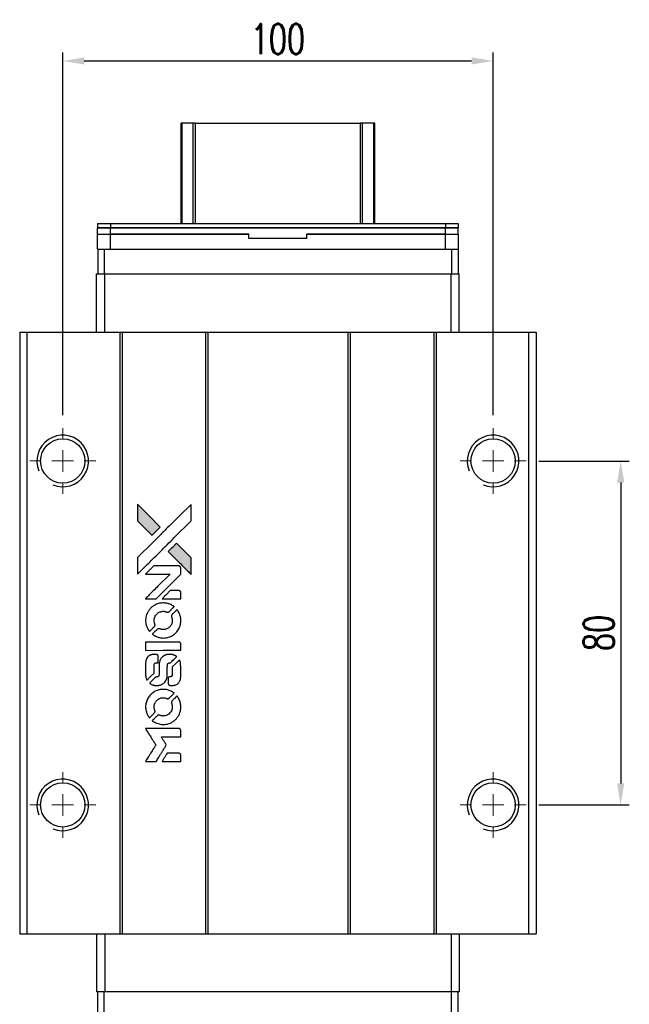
# Model space of a CAD drawing. Header units: millimetres. Extents: x 14 to 555, y 152 to 611.
# Tile 2 of 3: x 48 to 190, y 382 to 611. Entities that reach past the tile are written whole.
import ezdxf

# ---------------------------------------------------------------- set-up
doc = ezdxf.new("R2010")
doc.units = ezdxf.units.MM
doc.header["$LTSCALE"] = 0.15
doc.layers.get('0').update_dxf_attribs({"linetype": 'CONTINUOUS'})
doc.layers.get('Defpoints').update_dxf_attribs({"linetype": 'CONTINUOUS'})
doc.layers.add('DIM', color=4, linetype='CONTINUOUS')
doc.styles.add('DIM-7', font='SIMPLEX.shx', dxfattribs={"width": 0.7, "bigfont": 'chineset.shx'})
doc.dimstyles.new('CNS', dxfattribs={"dimscale": 2, "dimtxt": 3.5, "dimasz": 2.5, "dimexe": 1, "dimexo": 1.5, "dimgap": 0.09, "dimtad": 0, "dimdsep": 46, "dimtxsty": 'DIM-7', "dimcen": 0.09, "dimclrd": 4, "dimclre": 4, "dimclrt": 4, "dimadec": 0, "dimazin": 0, "dimtfac": 1, "dimtix": 1, "dimtmove": 2, "dimatfit": 3, "dimfxl": 1, "dimtvp": 0.971429, "dimtolj": 1, "dimarcsym": 0})

# ---------------------------------------------------------------- blocks, each defined once
blk = doc.blocks.new('SW_CENTERMARKSYMBOL_0')
at = {"color": 0, "linetype": 'Continuous', "lineweight": 18}
for p, q in [((0, 5), (0, 7.65)), ((0, 0), (0, 2.5)), ((-5, 0), (-7.65, 0)), ((0, 0), (-2.5, 0)), ((0, 0), (0, -2.5)), ((0, 0), (2.5, 0)), ((5, 0), (7.65, 0)), ((0, -5), (0, -7.65))]:
    blk.add_line(p, q, dxfattribs=at)
blk = doc.blocks.new('SW_CENTERMARKSYMBOL_1')
at = {"color": 0, "linetype": 'Continuous', "lineweight": 18}
for p, q in [((0, 5), (0, 7.65)), ((0, 0), (0, 2.5)), ((-5, 0), (-7.65, 0)), ((0, 0), (-2.5, 0)), ((0, 0), (0, -2.5)), ((0, 0), (2.5, 0)), ((5, 0), (7.65, 0)), ((0, -5), (0, -7.65))]:
    blk.add_line(p, q, dxfattribs=at)
blk = doc.blocks.new('SW_CENTERMARKSYMBOL_2')
at = {"color": 0, "linetype": 'Continuous', "lineweight": 18}
for p, q in [((0, 5), (0, 7.65)), ((0, 0), (0, 2.5)), ((-5, 0), (-7.65, 0)), ((0, 0), (-2.5, 0)), ((0, 0), (0, -2.5)), ((0, 0), (2.5, 0)), ((5, 0), (7.65, 0)), ((0, -5), (0, -7.65))]:
    blk.add_line(p, q, dxfattribs=at)
blk = doc.blocks.new('SW_CENTERMARKSYMBOL_3')
at = {"color": 0, "linetype": 'Continuous', "lineweight": 18}
for p, q in [((0, 5), (0, 7.65)), ((0, 0), (0, 2.5)), ((-5, 0), (-7.65, 0)), ((0, 0), (-2.5, 0)), ((0, 0), (0, -2.5)), ((0, 0), (2.5, 0)), ((5, 0), (7.65, 0)), ((0, -5), (0, -7.65))]:
    blk.add_line(p, q, dxfattribs=at)
blk = doc.blocks.new('*D101')
at = {"color": 7, "lineweight": -2}
for p, q in [((58.14, 518.6), (58.14, 603)), ((158.14, 518.6), (158.14, 603)), ((63.14, 601), (153.14, 601))]:
    blk.add_line(p, q, dxfattribs=at)
at = {"color": 7}
for points in [[(63.14, 601.83), (63.14, 600.17), (58.14, 601)], [(153.14, 601.83), (153.14, 600.17), (158.14, 601)]]:
    blk.add_solid(points, dxfattribs=at)
at = {"layer": 'Defpoints', "color": 0}
for p in [(158.14, 601), (58.14, 515.6), (158.14, 515.6)]:
    blk.add_point(p, dxfattribs=at)
at = {"color": 7, "insert": (108.14, 606.1), "char_height": 7, "attachment_point": 5, "style": 'DIM-7'}
blk.add_mtext('\\A1;100', dxfattribs=at)
blk = doc.blocks.new('*D102')
at = {"color": 7, "lineweight": -2}
for p, q in [((168.79, 507.95), (189.78, 507.95)), ((187.78, 502.95), (187.78, 432.95)), ((168.79, 427.95), (189.78, 427.95))]:
    blk.add_line(p, q, dxfattribs=at)
at = {"color": 7}
for points in [[(186.95, 502.95), (188.62, 502.95), (187.78, 507.95)], [(186.95, 432.95), (188.62, 432.95), (187.78, 427.95)]]:
    blk.add_solid(points, dxfattribs=at)
at = {"layer": 'Defpoints', "color": 0}
for p in [(165.79, 507.95), (165.79, 427.95), (187.78, 427.95)]:
    blk.add_point(p, dxfattribs=at)
at = {"color": 7, "insert": (182.68, 467.95), "char_height": 7, "attachment_point": 5, "rotation": 90, "style": 'DIM-7'}
blk.add_mtext('\\A1;80', dxfattribs=at)
blk = doc.blocks.new('LOGO')
at = {"linetype": 'Continuous'}
h = blk.add_hatch(color=22, dxfattribs=at)
h.dxf.hatch_style = 1
h.paths.add_polyline_path([(513.28, 1429.74), (513.28, 1427.8), (513.28, 1425.87), (514.96, 1424.21, 0.000288), (515.6, 1423.57, 0.000479), (516.15, 1423.03, 0.000013), (516.64, 1422.54, 0.197177), (516.65, 1422.54, 0.197497), (516.65, 1422.54, 0.00004), (516.94, 1422.82, 0.000834), (517.25, 1423.13, 0.000506), (517.61, 1423.5), (518.57, 1424.46), (515.93, 1427.1)])
h.paths.add_polyline_path([(522.33, 1420.69), (521.37, 1419.73, 0.000476), (521, 1419.36, 0.000789), (520.69, 1419.05, 0.000035), (520.41, 1418.76, 0.19758), (520.41, 1418.76, 0.198396), (520.41, 1418.75, 0.000019), (520.8, 1418.37, 0.000582), (521.22, 1417.94, 0.000351), (521.72, 1417.44, 0.000108), (523.84, 1415.33, 0.000692), (524.92, 1414.26, 0.000077), (525.67, 1413.52, 0.197527), (525.69, 1413.51, 0.410181), (525.71, 1413.52, 0.000493), (525.71, 1413.92, 0.002424), (525.71, 1414.46, 0.000529), (525.72, 1415.41), (525.72, 1417.3), (524.02, 1418.99)])
at = {"color": 22}
for points in [[(514.96, 1424.21, 0.000288), (515.6, 1423.57, 0.000479), (516.15, 1423.03, 0.000013), (516.64, 1422.54, 0.197177), (516.65, 1422.54, 0.197497), (516.65, 1422.54, 0.00004), (516.94, 1422.82, 0.000836), (517.25, 1423.13, 0.000505), (517.61, 1423.5), (518.57, 1424.46), (515.93, 1427.1), (513.28, 1429.74), (513.28, 1427.8), (513.28, 1425.87)], [(515.61, 1415.78, -0.000056), (516.77, 1416.94, -0.000021), (518.39, 1418.56, -0.000021), (520.16, 1420.33, -0.000025), (521.82, 1421.99), (525.72, 1425.87), (525.71, 1427.79), (525.71, 1429.72), (523.09, 1427.12, 0.000274), (521.84, 1425.87, 0.000123), (520.19, 1424.23, 0.000121), (518.45, 1422.5, 0.000165), (516.88, 1420.93), (513.28, 1417.34), (513.28, 1415.4), (513.28, 1413.46)], [(521.72, 1417.44, 0.000108), (523.84, 1415.33, 0.000692), (524.92, 1414.26, 0.000077), (525.67, 1413.52, 0.197527), (525.69, 1413.51, 0.410182), (525.71, 1413.52, 0.000493), (525.71, 1413.92, 0.002424), (525.71, 1414.46, 0.000529), (525.72, 1415.41), (525.72, 1417.3), (524.02, 1418.99), (522.33, 1420.69), (521.37, 1419.73, 0.000476), (521, 1419.36, 0.000789), (520.69, 1419.05, 0.000035), (520.41, 1418.76, 0.19758), (520.41, 1418.76, 0.198396), (520.41, 1418.75, 0.000019), (520.8, 1418.37, 0.000582), (521.22, 1417.94, 0.000351)], [(516.36, 1407.75), (517.6, 1407.75), (520.46, 1410.62), (523.32, 1413.48), (523.32, 1414.28, 0.0008), (523.31, 1414.79, 0.010795), (523.31, 1414.98, 0.030495), (523.29, 1415.08, 0.080372), (523.27, 1415.15, 0.03816), (523.23, 1415.22, 0.041799), (523.17, 1415.28, 0.042486), (523.11, 1415.33, 0.042078), (523.04, 1415.37, 0.099276), (522.95, 1415.39, 0.003302), (522.55, 1415.39, 0.002586), (521.85, 1415.4, 0.000204), (520, 1415.39), (517.04, 1415.39), (516.09, 1414.44), (515.14, 1413.48), (517.99, 1413.47), (520.84, 1413.46), (518.02, 1410.66, 0.000253), (516.93, 1409.58, 0.000412), (516.02, 1408.66, 0.000041), (515.19, 1407.84, 0.041338), (515.16, 1407.8), (515.12, 1407.75)], [(521.16, 1407.75), (523.32, 1407.75), (523.32, 1408.55), (523.31, 1409.36), (523.25, 1409.45, 0.03146), (523.22, 1409.49, 0.026444), (523.19, 1409.54, 0.026444), (523.15, 1409.57, 0.031457), (523.1, 1409.6), (523.01, 1409.66), (521.94, 1409.67), (520.87, 1409.67), (519.94, 1408.72, 0.000745), (519.58, 1408.36, 0.001228), (519.28, 1408.05, 0.000087), (519.01, 1407.77, 0.195134), (519, 1407.76, 0.412117), (519.01, 1407.76, 0.000048), (519.64, 1407.75, 0.00109), (520.34, 1407.75, 0.000653)], [(515.19, 1402.27, 0.023681), (515.24, 1401.94, 0.022402), (515.32, 1401.6, 0.021929), (515.44, 1401.26, 0.020503), (515.59, 1400.93, 0.013745), (515.69, 1400.74, 0.009767), (515.81, 1400.53, 0.009658), (515.93, 1400.35, 0.027804), (516.02, 1400.22), (516.06, 1400.18), (516.66, 1400.77, 0.002053), (516.95, 1401.06, 0.006738), (517.13, 1401.26, 0.007826), (517.26, 1401.39, 0.063909), (517.3, 1401.46, 0.061532), (517.34, 1401.57, 0.068674), (517.35, 1401.68, 0.052072), (517.33, 1401.81, 0.019648), (517.27, 1401.99, -0.018366), (517.21, 1402.2, -0.0288), (517.17, 1402.39, -0.029061), (517.15, 1402.58, -0.019155), (517.15, 1402.81, -0.053809), (517.22, 1403.28, -0.058833), (517.39, 1403.72, -0.058566), (517.66, 1404.11, -0.052525), (518.02, 1404.44, -0.044733), (518.32, 1404.63, -0.040573), (518.67, 1404.76, -0.041123), (519.02, 1404.84, -0.04951), (519.36, 1404.85, -0.017369), (519.52, 1404.84, -0.024255), (519.67, 1404.81, -0.023787), (519.81, 1404.77, -0.015798), (519.96, 1404.71, 0.010631), (520.06, 1404.67, 0.033653), (520.13, 1404.65, 0.037806), (520.2, 1404.64, 0.016307), (520.29, 1404.64, 0.068179), (520.46, 1404.67, 0.095747), (520.6, 1404.74, 0.033418), (520.78, 1404.9, 0.002133), (521.29, 1405.42, 0.001452), (521.57, 1405.71, 0.012393), (521.7, 1405.84, 0.020479), (521.76, 1405.92, 0.344362), (521.76, 1405.95, 0.074287), (521.69, 1406.02, 0.005454), (521.47, 1406.16, 0.008391), (521.24, 1406.3, 0.017097), (521.05, 1406.4, 0.027375), (520.66, 1406.56, 0.02835), (520.27, 1406.68, 0.027723), (519.85, 1406.76, 0.023913), (519.4, 1406.79, 0.027047), (518.87, 1406.78, 0.031685), (518.37, 1406.71, 0.032425), (517.89, 1406.57, 0.031013), (517.43, 1406.38, 0.037914), (516.88, 1406.05, 0.040153), (516.4, 1405.65, 0.039834), (515.98, 1405.18, 0.036173), (515.64, 1404.63, 0.040752), (515.4, 1404.09, 0.035885), (515.24, 1403.5, 0.035491), (515.17, 1402.88, 0.037615)], [(516.85, 1399.42, 0.018008), (517.03, 1399.3, 0.009842), (517.25, 1399.17, 0.009807), (517.48, 1399.05, 0.015716), (517.68, 1398.96, 0.048467), (518.41, 1398.73, 0.045841), (519.19, 1398.64, 0.046006), (519.96, 1398.69, 0.049638), (520.69, 1398.88, 0.064819), (521.64, 1399.39, 0.06695), (522.42, 1400.11, 0.066691), (522.98, 1401.02, 0.063505), (523.3, 1402.06, 0.03135), (523.32, 1402.32, 0.010439), (523.33, 1402.71, 0.010391), (523.32, 1403.11, 0.032408), (523.29, 1403.37, 0.015696), (523.23, 1403.67, 0.018095), (523.15, 1403.96, 0.018551), (523.05, 1404.24, 0.018352), (522.93, 1404.51, 0.015568), (522.84, 1404.68, 0.009832), (522.72, 1404.89, 0.009795), (522.6, 1405.07, 0.023727), (522.5, 1405.21), (522.46, 1405.26), (521.86, 1404.67, 0.001528), (521.53, 1404.34, 0.010022), (521.36, 1404.17, 0.019586), (521.27, 1404.06, 0.061865), (521.22, 1403.98, 0.055054), (521.18, 1403.85, 0.061607), (521.17, 1403.73, 0.048725), (521.19, 1403.58, 0.020221), (521.24, 1403.39, -0.017722), (521.31, 1403.18, -0.02685), (521.34, 1402.99, -0.02759), (521.36, 1402.81, -0.020233), (521.36, 1402.6, -0.04793), (521.3, 1402.21, -0.048386), (521.17, 1401.84, -0.047866), (520.97, 1401.49, -0.044964), (520.7, 1401.19, -0.04333), (520.38, 1400.93, -0.050921), (520.04, 1400.75, -0.051473), (519.67, 1400.64, -0.0459), (519.27, 1400.6, -0.019014), (519.08, 1400.61, -0.024114), (518.9, 1400.63, -0.025081), (518.73, 1400.67, -0.023892), (518.57, 1400.72, 0.008624), (518.44, 1400.77, 0.026486), (518.35, 1400.8, 0.035074), (518.27, 1400.81, 0.02756), (518.18, 1400.81, 0.087163), (518.05, 1400.79, 0.073291), (517.92, 1400.71, 0.028074), (517.73, 1400.55, 0.002594), (517.3, 1400.13), (516.7, 1399.52)], [(519.24, 1395.78), (523.31, 1395.78), (523.31, 1396.58), (523.31, 1397.38), (523.26, 1397.47, 0.071429), (523.21, 1397.55, 0.054799), (523.13, 1397.62, 0.053585), (523.03, 1397.67, 0.060698), (522.93, 1397.7, 0.033975), (522.76, 1397.71), (520.69, 1397.71, 0.000726), (518.66, 1397.71, 0.001084), (516.89, 1397.7), (515.16, 1397.69), (515.16, 1396.73), (515.16, 1395.77)], [(515.18, 1389.81, 0.018538), (515.19, 1389.69, 0.010695), (515.22, 1389.54, 0.01068), (515.25, 1389.4, 0.017678), (515.29, 1389.28, 0.013849), (515.34, 1389.14, 0.011814), (515.4, 1389, 0.004513), (515.46, 1388.86, 0.290035), (515.48, 1388.85, 0.196418), (515.49, 1388.86, 0.000124), (515.73, 1389.09, 0.001477), (516, 1389.35, 0.000898), (516.31, 1389.66), (517.12, 1390.48), (517.13, 1391.49, -0.001471), (517.13, 1392.26, -0.028714), (517.15, 1392.5, -0.097073), (517.19, 1392.63, -0.084199), (517.29, 1392.75, -0.042698), (517.36, 1392.8, -0.053912), (517.43, 1392.84, -0.051004), (517.52, 1392.86, -0.032967), (517.62, 1392.86, 0.00807), (517.67, 1392.86, 0.003023), (517.75, 1392.87, 0.002994), (517.82, 1392.87, 0.003629), (517.9, 1392.88), (518.07, 1392.89), (518.07, 1393.67, 0.001618), (518.07, 1394.04, 0.005206), (518.07, 1394.28, 0.00535), (518.06, 1394.46, 0.060675), (518.05, 1394.52, 0.048484), (518.03, 1394.56, 0.02389), (518.01, 1394.61, 0.022812), (517.98, 1394.65, 0.02462), (517.94, 1394.69, 0.061781), (517.84, 1394.77, 0.080179), (517.74, 1394.81, 0.048561), (517.58, 1394.83, 0.010021), (517.31, 1394.84, 0.016602), (516.95, 1394.83, 0.031409), (516.66, 1394.79, 0.036474), (516.41, 1394.72, 0.03439), (516.16, 1394.62, 0.065928), (515.78, 1394.35, 0.069066), (515.48, 1393.99, 0.065697), (515.28, 1393.55, 0.051559), (515.18, 1393.04, 0.020904), (515.17, 1392.76, 0.000451), (515.17, 1391.42, 0.000419), (515.17, 1390.07, 0.022759)], [(516.23, 1388.03, 0.023289), (516.43, 1387.9, 0.026845), (516.62, 1387.8, 0.026047), (516.83, 1387.72, 0.019751), (517.07, 1387.66, 0.013249), (517.21, 1387.63, 0.025169), (517.32, 1387.61, 0.016532), (517.45, 1387.61, 0.002937), (517.71, 1387.61, 0.003317), (517.94, 1387.61, 0.011808), (518.09, 1387.61, 0.01777), (518.2, 1387.62, 0.021476), (518.3, 1387.64, 0.04325), (518.73, 1387.78, 0.045753), (519.13, 1387.98, 0.04649), (519.47, 1388.25, 0.047672), (519.76, 1388.58, 0.025315), (519.85, 1388.72, 0.015208), (519.94, 1388.9, 0.01512), (520.03, 1389.08, 0.022488), (520.09, 1389.24, 0.027857), (520.16, 1389.5, 0.034138), (520.19, 1389.75, 0.014286), (520.2, 1390.12, 0.00124), (520.2, 1391.08, -0.00103), (520.2, 1391.66, -0.002552), (520.21, 1392.09, -0.001594), (520.21, 1392.42, -0.047676), (520.22, 1392.5, -0.085307), (520.28, 1392.64, -0.097789), (520.38, 1392.75, -0.085947), (520.52, 1392.82, -0.051339), (520.71, 1392.86, 0.014634), (520.78, 1392.86, 0.015028), (520.84, 1392.87, 0.014927), (520.89, 1392.89, 0.059415), (520.93, 1392.9, 0.070595), (520.99, 1392.95, 0.00028), (521.68, 1393.62, 0.000111), (522.38, 1394.32, 0.200239), (522.39, 1394.35, 0.268906), (522.38, 1394.36, 0.001866), (522.21, 1394.46, 0.007532), (522.05, 1394.55, 0.017818), (521.92, 1394.61, 0.013256), (521.79, 1394.66, 0.011636), (521.64, 1394.71, 0.011528), (521.49, 1394.76, 0.012303), (521.34, 1394.8, 0.0423), (521.11, 1394.83, 0.013657), (520.76, 1394.83, 0.013857), (520.42, 1394.82, 0.037428), (520.17, 1394.79, 0.014927), (520.01, 1394.75, 0.0122), (519.83, 1394.69, 0.012518), (519.67, 1394.64, 0.023062), (519.55, 1394.58, 0.065961), (519.09, 1394.27, 0.06055), (518.71, 1393.84, 0.059676), (518.44, 1393.33, 0.060497), (518.3, 1392.77, 0.025683), (518.29, 1392.65, 0.001528), (518.29, 1392.29, 0.002124), (518.28, 1391.83, 0.001173), (518.28, 1391.27, -0.000809), (518.28, 1390.29, -0.017164), (518.27, 1390, -0.063931), (518.24, 1389.85, -0.108429), (518.17, 1389.74, -0.052941), (518.1, 1389.68, -0.063675), (518.02, 1389.63, -0.050562), (517.91, 1389.61, -0.020337), (517.77, 1389.59, 0.009897), (517.68, 1389.59, 0.016482), (517.61, 1389.58, 0.019019), (517.55, 1389.56, 0.06043), (517.51, 1389.55, 0.076267), (517.42, 1389.49, 0.00054), (516.79, 1388.85, 0.000307), (516.15, 1388.19, 0.142594), (516.12, 1388.14, 0.232419), (516.12, 1388.13, 0.022995), (516.15, 1388.1, 0.024627), (516.19, 1388.06, 0.015407)], [(520.45, 1387.92, 0.065483), (520.5, 1387.83, 0.053271), (520.57, 1387.74, 0.052018), (520.66, 1387.67, 0.0556), (520.76, 1387.62, 0.036839), (520.82, 1387.6, 0.026922), (520.9, 1387.59, 0.016905), (521, 1387.59, 0.004317), (521.17, 1387.59, 0.016369), (521.52, 1387.6, 0.029936), (521.81, 1387.64, 0.03418), (522.06, 1387.7, 0.031327), (522.31, 1387.81, 0.046935), (522.61, 1387.99, 0.054053), (522.86, 1388.22, 0.053701), (523.05, 1388.5, 0.045364), (523.19, 1388.83, 0.032479), (523.27, 1389.12, 0.03386), (523.3, 1389.41, 0.013578), (523.32, 1389.88, 0.001155), (523.32, 1391.07, 0.000413), (523.31, 1392.09, 0.005008), (523.3, 1392.48, 0.013199), (523.29, 1392.71, 0.033956), (523.27, 1392.86, 0.013909), (523.23, 1393.03, 0.010864), (523.17, 1393.21, 0.010938), (523.12, 1393.37, 0.028702), (523.07, 1393.48), (523.03, 1393.56), (522.19, 1392.74), (521.36, 1391.92), (521.36, 1390.96, -0.001504), (521.36, 1390.55, -0.00328), (521.36, 1390.24, -0.001901), (521.35, 1389.99, -0.061333), (521.34, 1389.93, -0.063621), (521.31, 1389.85, -0.048633), (521.25, 1389.77, -0.046769), (521.17, 1389.7, -0.047961), (521.09, 1389.64, -0.02678), (521.02, 1389.61, -0.050957), (520.95, 1389.59, -0.029398), (520.87, 1389.58, -0.00401), (520.7, 1389.58), (520.41, 1389.57), (520.41, 1388.8, 0.001061), (520.41, 1388.34, 0.009147), (520.42, 1388.13, 0.020721), (520.43, 1388.01, 0.051619)], [(515.19, 1382.19, 0.024131), (515.24, 1381.84, 0.022344), (515.33, 1381.49, 0.021883), (515.45, 1381.14, 0.020884), (515.6, 1380.79, 0.010669), (515.7, 1380.6, 0.010389), (515.82, 1380.41, 0.010913), (515.93, 1380.23, 0.022227), (516.02, 1380.11), (516.06, 1380.06), (516.67, 1380.68, 0.002452), (516.9, 1380.92, 0.003628), (517.1, 1381.13, 0.001662), (517.28, 1381.32, 0.070159), (517.31, 1381.36, 0.047671), (517.32, 1381.4, 0.018624), (517.33, 1381.45, 0.017921), (517.34, 1381.5, 0.018804), (517.35, 1381.56, 0.018255), (517.35, 1381.64, 0.041312), (517.34, 1381.7, 0.037164), (517.33, 1381.76, 0.012342), (517.29, 1381.84, -0.015101), (517.22, 1382.05, -0.035998), (517.18, 1382.21, -0.033244), (517.16, 1382.38, -0.011249), (517.15, 1382.62, -0.004059), (517.15, 1382.83, -0.019693), (517.16, 1382.94, -0.027943), (517.18, 1383.04, -0.014411), (517.2, 1383.15, -0.033089), (517.3, 1383.43, -0.033887), (517.43, 1383.69, -0.034021), (517.59, 1383.93, -0.033942), (517.78, 1384.14, -0.02816), (518.01, 1384.33, -0.035032), (518.23, 1384.48, -0.035269), (518.48, 1384.6, -0.029196), (518.75, 1384.69, -0.037862), (519.07, 1384.75, -0.043657), (519.37, 1384.75, -0.043064), (519.68, 1384.7, -0.035184), (520, 1384.6, 0.033699), (520.15, 1384.55, 0.052815), (520.28, 1384.53, 0.059167), (520.4, 1384.54, 0.058972), (520.52, 1384.58, 0.059208), (520.61, 1384.64, 0.021125), (520.73, 1384.74, 0.008691), (520.92, 1384.93, 0.000851), (521.37, 1385.39, 0.001873), (521.6, 1385.62, 0.013884), (521.71, 1385.74, 0.022355), (521.76, 1385.81, 0.341453), (521.76, 1385.84, 0.073011), (521.7, 1385.9, 0.004587), (521.48, 1386.04, 0.00748), (521.26, 1386.17, 0.016837), (521.08, 1386.27, 0.028606), (520.66, 1386.46, 0.031352), (520.23, 1386.59, 0.031004), (519.78, 1386.67, 0.0268), (519.3, 1386.69, 0.026698), (518.79, 1386.66, 0.03002), (518.31, 1386.58, 0.030357), (517.85, 1386.45, 0.028554), (517.4, 1386.25, 0.062944), (516.56, 1385.69, 0.062206), (515.88, 1384.94, 0.062448), (515.41, 1384.05, 0.064355), (515.18, 1383.07, 0.017377), (515.17, 1382.88, 0.008369), (515.17, 1382.63, 0.008367), (515.17, 1382.38, 0.01757)], [(516.84, 1379.31, 0.064158), (517.79, 1378.81, 0.06356), (518.83, 1378.56, 0.064004), (519.9, 1378.58, 0.066747), (520.91, 1378.87, 0.04321), (521.54, 1379.22, 0.044737), (522.1, 1379.66, 0.044901), (522.56, 1380.2, 0.044184), (522.93, 1380.81, 0.026293), (523.13, 1381.28, 0.033344), (523.25, 1381.73, 0.033227), (523.32, 1382.19, 0.025815), (523.33, 1382.7, 0.023119), (523.3, 1383.19, 0.031044), (523.22, 1383.62, 0.031337), (523.09, 1384.04, 0.024258), (522.89, 1384.48, 0.015622), (522.81, 1384.63, 0.008495), (522.7, 1384.82, 0.008415), (522.59, 1384.99, 0.020814), (522.5, 1385.11), (522.45, 1385.17), (521.86, 1384.58, 0.002843), (521.42, 1384.14, 0.033917), (521.26, 1383.96, 0.087906), (521.2, 1383.83, 0.073302), (521.17, 1383.67, 0.022047), (521.18, 1383.59, 0.026465), (521.19, 1383.52, 0.022233), (521.21, 1383.44, 0.009985), (521.24, 1383.33, -0.039011), (521.33, 1382.95, -0.044398), (521.36, 1382.58, -0.045096), (521.32, 1382.22, -0.04265), (521.22, 1381.86, -0.071154), (520.94, 1381.35, -0.068827), (520.53, 1380.93, -0.068713), (520.02, 1380.64, -0.070507), (519.45, 1380.51, -0.028605), (519.21, 1380.5, -0.031418), (518.97, 1380.52, -0.031044), (518.74, 1380.57, -0.02668), (518.5, 1380.64, 0.038913), (518.36, 1380.69, 0.043732), (518.22, 1380.71, 0.047754), (518.09, 1380.7, 0.075756), (517.99, 1380.67, 0.07294), (517.93, 1380.63, 0.003456), (517.77, 1380.48, 0.005023), (517.57, 1380.29, 0.002422), (517.31, 1380.03, 0.000819), (517.08, 1379.8, 0.001349), (516.88, 1379.61, 0.0001), (516.71, 1379.43, 0.205335), (516.7, 1379.42, 0.219821), (516.71, 1379.42, 0.002494), (516.75, 1379.39, 0.007089), (516.79, 1379.35, 0.004494)], [(516.38, 1369.92), (517.61, 1369.92), (517.82, 1370.25, -0.000297), (517.94, 1370.46, -0.000037), (518.22, 1370.91, -0.000043), (518.55, 1371.45, -0.000036), (518.9, 1372.02, 0.000044), (519.24, 1372.57, 0.000063), (519.54, 1373.07, 0.000035), (519.8, 1373.49, 0.0009), (519.87, 1373.61), (519.97, 1373.77), (519.84, 1373.99, 0.001175), (519.76, 1374.11, 0.000208), (519.62, 1374.34, 0.000225), (519.45, 1374.62, 0.000203), (519.27, 1374.9, -0.000711), (519.1, 1375.17, -0.001119), (518.96, 1375.4, -0.000263), (518.83, 1375.6, -0.04589), (518.82, 1375.63, -0.519312), (518.84, 1375.65, -0.001914), (519.17, 1375.65, -0.003124), (519.71, 1375.66, -0.000285), (521.07, 1375.66), (523.32, 1375.66), (523.32, 1376.44, 0.001727), (523.32, 1377.01, 0.025279), (523.31, 1377.21, 0.073886), (523.28, 1377.32, 0.07426), (523.21, 1377.42, 0.03264), (523.19, 1377.45, 0.01784), (523.16, 1377.48, 0.017712), (523.12, 1377.51, 0.026854), (523.09, 1377.53), (523.01, 1377.57), (519.07, 1377.57), (515.14, 1377.58), (515.17, 1377.53, -0.004595), (515.19, 1377.5, -0.00016), (515.26, 1377.38, -0.000298), (515.35, 1377.24, -0.000208), (515.45, 1377.08, 0.000986), (515.74, 1376.61, 0.00025), (516.22, 1375.85, 0.000268), (516.72, 1375.05, 0.000436), (517.16, 1374.36, -0.002932), (517.3, 1374.13, -0.004718), (517.41, 1373.94, -0.001113), (517.51, 1373.77, -0.227179), (517.52, 1373.75, -0.045982), (517.51, 1373.73, -0.000145), (517.36, 1373.5, -0.000825), (517.2, 1373.24, -0.000517), (517.02, 1372.94, 0.000056), (516.37, 1371.9, 0.000289), (516.01, 1371.32, 0.000481), (515.75, 1370.89, 0.000418), (515.47, 1370.44), (515.15, 1369.92)], [(521.15, 1369.92), (523.32, 1369.92), (523.32, 1370.7, 0.000842), (523.32, 1371.21, 0.010591), (523.31, 1371.4, 0.028995), (523.3, 1371.5, 0.069543), (523.28, 1371.58, 0.051063), (523.24, 1371.65, 0.039932), (523.18, 1371.72, 0.039414), (523.11, 1371.77, 0.045845), (523.04, 1371.81, 0.094811), (522.96, 1371.83, 0.007124), (522.75, 1371.84, 0.004713), (522.39, 1371.84, 0.000534), (521.56, 1371.84), (520.16, 1371.84), (520.03, 1371.64, 0.000828), (519.68, 1371.07, 0.000879), (519.33, 1370.5, 0.000048), (518.99, 1369.94, 0.137596), (518.99, 1369.92, 0.413028), (518.99, 1369.92, 0.000016), (519.62, 1369.92, 0.000623), (520.32, 1369.92, 0.000374)]]:
    blk.add_lwpolyline(points, format="xyb", close=True, dxfattribs=at)

msp = doc.modelspace()

# ---------------------------------------------------------------- linework, layer by layer
for p, q in [((85.639, 563.205), (85.639, 586.553)), ((85.879, 563.205), (85.879, 586.553)), ((88.455, 563.205), (88.455, 586.553)), ((88.949, 586.553), (127.33, 586.553)), ((88.949, 563.205), (88.949, 586.553)), ((127.33, 563.205), (127.33, 586.553)), ((127.824, 563.205), (127.824, 586.553)), ((130.4, 563.205), (130.4, 586.553)), ((130.639, 563.205), (130.639, 586.553)), ((66.239, 563.205), (66.239, 562.205)), ((66.239, 563.205), (69.239, 563.205)), ((66.239, 562.205), (69.239, 562.205)), ((66.239, 560.705), (66.239, 562.205)), ((69.239, 562.205), (66.239, 562.205)), ((69.239, 563.205), (69.239, 562.205)), ((69.239, 563.205), (147.039, 563.205)), ((69.239, 562.205), (147.039, 562.205)), ((69.239, 560.705), (69.239, 562.205)), ((147.039, 562.205), (69.239, 562.205)), ((147.039, 563.205), (147.039, 562.205)), ((147.039, 563.205), (150.039, 563.205)), ((147.039, 562.205), (150.039, 562.205)), ((147.039, 560.705), (147.039, 562.205)), ((150.039, 562.205), (147.039, 562.205)), ((150.039, 563.205), (150.039, 562.205)), ((150.039, 560.705), (150.039, 562.205)), ((66.214, 557.205), (66.214, 560.705)), ((66.214, 560.705), (69.214, 560.705)), ((69.214, 557.205), (69.214, 560.705)), ((69.214, 560.705), (101.389, 560.705)), ((101.389, 560.705), (69.239, 560.705)), ((101.389, 559.805), (101.389, 560.705)), ((101.389, 559.705), (101.389, 560.705)), ((101.389, 559.805), (114.889, 559.805)), ((114.889, 559.705), (101.389, 559.705)), ((114.889, 559.805), (114.889, 560.705)), ((114.889, 560.705), (147.064, 560.705)), ((147.039, 560.705), (114.889, 560.705)), ((114.889, 559.705), (114.889, 560.705)), ((147.064, 557.205), (147.064, 560.705)), ((147.064, 560.705), (150.064, 560.705)), ((150.064, 557.205), (150.064, 560.705)), ((66.214, 557.205), (66.29, 557.205)), ((66.29, 557.205), (66.29, 551.455)), ((66.29, 557.205), (67.79, 557.205)), ((67.79, 557.205), (67.79, 551.455)), ((67.79, 557.205), (148.489, 557.205)), ((148.489, 557.205), (148.489, 551.455)), ((148.489, 557.205), (149.989, 557.205)), ((149.989, 557.205), (150.064, 557.205)), ((149.989, 557.205), (149.989, 551.455)), ((65.989, 537.955), (65.989, 551.455)), ((65.989, 551.455), (67.89, 551.455)), ((67.89, 537.955), (67.89, 551.455)), ((67.89, 551.455), (148.389, 551.455)), ((148.389, 537.955), (148.389, 551.455)), ((148.389, 551.455), (150.289, 551.455)), ((150.289, 537.955), (150.289, 551.455)), ((48.139, 537.955), (48.139, 397.955)), ((48.139, 537.955), (49.789, 537.955)), ((49.789, 537.955), (49.789, 397.955)), ((49.789, 537.955), (71.389, 537.955)), ((71.389, 537.955), (71.389, 397.955)), ((71.389, 537.955), (71.939, 537.955)), ((71.939, 537.955), (71.939, 397.955)), ((71.939, 537.955), (91.339, 537.955)), ((91.339, 537.955), (91.339, 397.955)), ((91.339, 537.955), (91.889, 537.955)), ((91.889, 537.955), (91.889, 397.955)), ((91.889, 537.955), (124.389, 537.955)), ((124.389, 537.955), (124.389, 397.955)), ((124.389, 537.955), (124.939, 537.955)), ((124.939, 537.955), (124.939, 397.955)), ((124.939, 537.955), (144.339, 537.955)), ((144.339, 537.955), (144.339, 397.955)), ((144.339, 537.955), (144.889, 537.955)), ((144.889, 537.955), (144.889, 397.955)), ((144.889, 537.955), (166.389, 537.955)), ((166.389, 537.955), (166.389, 397.955)), ((166.389, 537.955), (168.139, 537.955)), ((168.139, 537.955), (168.139, 397.955)), ((48.139, 397.955), (49.789, 397.955)), ((49.789, 397.955), (71.389, 397.955)), ((65.989, 397.955), (65.989, 384.455)), ((67.89, 397.955), (67.89, 384.455)), ((71.389, 397.955), (71.939, 397.955)), ((71.939, 397.955), (91.339, 397.955)), ((91.339, 397.955), (91.889, 397.955)), ((91.889, 397.955), (124.389, 397.955)), ((124.389, 397.955), (124.939, 397.955)), ((124.939, 397.955), (144.339, 397.955)), ((144.339, 397.955), (144.889, 397.955)), ((144.889, 397.955), (166.389, 397.955)), ((148.389, 397.955), (148.389, 384.455)), ((150.289, 397.955), (150.289, 384.455)), ((166.389, 397.955), (168.139, 397.955)), ((67.89, 384.455), (65.989, 384.455)), ((66.289, 378.705), (66.289, 384.455)), ((67.789, 378.705), (67.789, 384.455)), ((148.389, 384.455), (67.89, 384.455)), ((150.289, 384.455), (148.389, 384.455)), ((148.489, 378.705), (148.489, 384.455)), ((149.989, 378.705), (149.989, 384.455))]:
    msp.add_line(p, q)
for centre in [(58.139, 507.955), (158.139, 507.955), (58.139, 427.955), (158.139, 427.955)]:
    msp.add_circle(centre, 5.15)
for centre in [(58.139, 507.955), (158.139, 507.955), (58.139, 427.955), (158.139, 427.955)]:
    msp.add_arc(centre, 6, 247.5, 202.5)
for points, knots in [([(85.879, 586.553), (85.817, 586.553), (85.752, 586.553), (85.662, 586.553), (85.639, 586.553), (85.639, 586.553)], [0, 0, 0, 0, 0.5, 0.5, 1, 1, 1, 1]), ([(88.455, 586.553), (88.408, 586.553), (88.314, 586.553), (88.025, 586.553), (87.829, 586.553), (87.357, 586.553), (87.082, 586.553), (86.495, 586.553), (86.185, 586.553), (85.879, 586.553)], [0, 0, 0, 0, 0.25, 0.25, 0.5, 0.5, 0.75, 0.75, 1, 1, 1, 1]), ([(88.949, 586.553), (88.895, 586.553), (88.837, 586.553), (88.725, 586.553), (88.67, 586.553), (88.577, 586.553), (88.538, 586.553), (88.481, 586.553), (88.463, 586.553), (88.455, 586.553)], [0, 0, 0, 0, 0.25, 0.25, 0.5, 0.5, 0.75, 0.75, 1, 1, 1, 1]), ([(127.824, 586.553), (127.816, 586.553), (127.798, 586.553), (127.741, 586.553), (127.702, 586.553), (127.609, 586.553), (127.554, 586.553), (127.442, 586.553), (127.384, 586.553), (127.33, 586.553)], [0, 0, 0, 0, 0.25, 0.25, 0.5, 0.5, 0.75, 0.75, 1, 1, 1, 1]), ([(130.4, 586.553), (130.094, 586.553), (129.784, 586.553), (129.197, 586.553), (128.922, 586.553), (128.45, 586.553), (128.254, 586.553), (127.965, 586.553), (127.871, 586.553), (127.824, 586.553)], [0, 0, 0, 0, 0.25, 0.25, 0.5, 0.5, 0.75, 0.75, 1, 1, 1, 1]), ([(130.639, 586.553), (130.639, 586.553), (130.617, 586.553), (130.527, 586.553), (130.462, 586.553), (130.4, 586.553)], [0, 0, 0, 0, 0.5, 0.5, 1, 1, 1, 1])]:
    msp.add_open_spline(points, degree=3, knots=knots)

# ---------------------------------------------------------------- block references
for name, p in [('SW_CENTERMARKSYMBOL_0', (58.139, 507.955)), ('SW_CENTERMARKSYMBOL_3', (158.139, 507.955)), ('SW_CENTERMARKSYMBOL_1', (58.139, 427.955)), ('SW_CENTERMARKSYMBOL_2', (158.139, 427.955))]:
    msp.add_blockref(name, p)
at = {"layer": 'DIM'}
msp.add_blockref('LOGO', (-437.767, -931.861), dxfattribs=at)

# ---------------------------------------------------------------- dimensions: what is measured, and where the dimension line sits
at = {"color": 0}
dim = msp.add_linear_dim(base=(158.139, 600.998), p1=(58.139, 515.605), p2=(158.139, 515.605), dimstyle='CNS', override={"dimgap": 0.8, "dimtad": 1, "dimclrd": 7, "dimclre": 7, "dimclrt": 7, "dimtmove": 1}, dxfattribs=at)
dim.commit()
dim.dimension.update_dxf_attribs({"geometry": '*D101', "text_midpoint": (108.139, 606.098)})
dim = msp.add_linear_dim(base=(187.782, 427.955), p1=(165.789, 507.955), p2=(165.789, 427.955), angle=90, dimstyle='CNS', override={"dimgap": 0.8, "dimtad": 1, "dimclrd": 7, "dimclre": 7, "dimclrt": 7, "dimtmove": 1}, dxfattribs=at)
dim.commit()
dim.dimension.update_dxf_attribs({"geometry": '*D102', "text_midpoint": (182.682, 467.955)})

doc.saveas('drawing.dxf')
